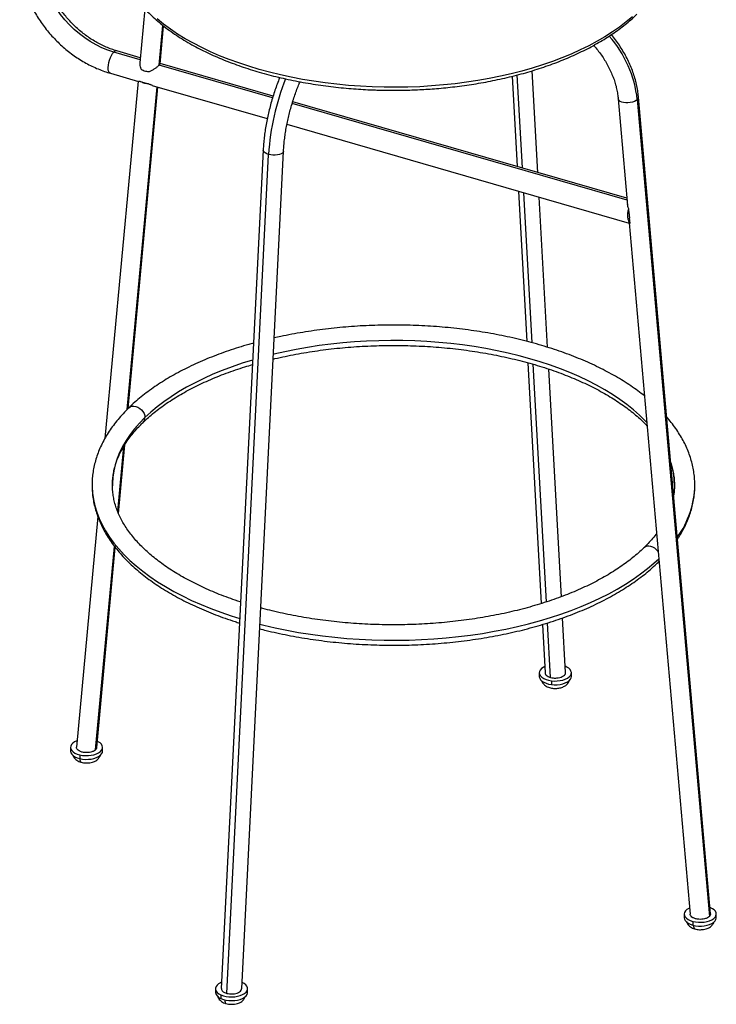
# Paper-space layout '_Trimetric' of a CAD drawing. Header units: millimetres. Extents: x -257 to 222, y -117 to 964.
# Tile 1 of 2: x -257 to 222, y -117 to 560. Entities that reach past the tile are written whole.
import ezdxf

# ---------------------------------------------------------------- set-up
doc = ezdxf.new("R2010")
doc.units = ezdxf.units.MM

psp = doc.layouts.new('_Trimetric')

# ---------------------------------------------------------------- linework, layer by layer
at = {"color": 7, "linetype": 'Continuous', "lineweight": 25}
for p, q in [((-170.78, 567.25), (-174.22, 530.07)), ((-160.96, 528.47), (-158.43, 555.88)), ((-160.21, 529.52), (-157.81, 555.41)), ((-174.01, 532.24), (-192.01, 537.44)), ((-173.88, 533.67), (-189.92, 538.3)), ((-83.03, 505.97), (-160.96, 528.47)), ((-82.62, 507.32), (-160.19, 529.72)), ((-194.35, 522.93), (-175.14, 517.38)), ((81.52, 520.89), (84.94, 458.95)), ((88.55, 457.91), (85.02, 521.78)), ((99.19, 454.84), (95.33, 524.7)), ((-175.38, 517.45), (-198.08, 272.15)), ((-173.89, 517.38), (-168.28, 515.76)), ((-165.69, 514.65), (-86.6, 491.82)), ((-182.85, 291.95), (-162.33, 513.68)), ((-182.12, 292.68), (-161.69, 513.5)), ((160.47, 435.68), (-69.57, 502.09)), ((160.34, 437.18), (-69.16, 503.44)), ((154.32, 505.41), (160.78, 432.1)), ((167.46, 504.87), (216.92, -56.38)), ((217.72, -54.54), (168.27, 506.64)), ((-73.12, 487.93), (161.95, 420.06)), ((-89.45, 470.2), (-118.18, -105.86)), ((-114.45, -109.14), (-85.71, 467.26)), ((-104.17, -106.02), (-75.46, 469.51)), ((85.88, 442.03), (91.58, 338.77)), ((95.18, 337.83), (89.48, 440.99)), ((105.83, 334.7), (100.12, 437.91)), ((161.93, 426.49), (161.63, 429.87)), ((161.84, 420.1), (203.69, -54.84)), ((162.49, 420.07), (162.2, 423.45)), ((92.39, 324.07), (101.53, 158.62)), ((105.02, 159.75), (96, 323.04)), ((115.3, 163.34), (106.65, 319.73)), ((-189.34, 221.84), (-185.21, 266.5)), ((-188.79, 220.6), (-184.43, 267.74)), ((-203.05, 218.51), (-217.71, 60.02)), ((-204.49, 58.15), (-191.55, 197.95)), ((-203.69, 59.65), (-190.96, 197.22)), ((181.73, 186.93), (182.32, 187.67)), ((181.73, 186.94), (182.33, 187.54)), ((102.33, 144.24), (104.17, 110.96)), ((107.89, 107.88), (105.82, 145.29)), ((118.18, 111.2), (116.1, 148.75)), ((100.17, 111.08), (100.17, 108.51)), ((122.17, 108.51), (122.17, 111.08)), ((101.86, 105.32), (102.11, 104.65)), ((108.44, 105.59), (108.44, 103.02)), ((-221.7, 59.84), (-221.7, 57.26)), ((-215.43, 54.72), (-215.43, 52.15)), ((-199.7, 57.26), (-199.7, 59.84)), ((199.7, -54.69), (199.7, -57.26)), ((205.57, -59.7), (205.57, -62.27)), ((221.7, -57.26), (221.7, -54.69)), ((-122.17, -105.94), (-122.17, -108.51)), ((-100.17, -108.51), (-100.17, -105.94)), ((-118.42, -110.2), (-118.42, -112.77))]:
    psp.add_line(p, q, dxfattribs=at)
at = {"color": 7, "linetype": 'Continuous', "lineweight": 25, "flags": 128}
for points in [[(-192.01, 537.44), (-196.12, 538.79), (-200.2, 540.45), (-204.22, 542.43), (-208.16, 544.69), (-211.97, 547.23), (-215.65, 550.02), (-219.17, 553.06), (-222.5, 556.32), (-225.61, 559.78), (-228.5, 563.41), (-231.14, 567.2), (-233.51, 571.11), (-235.6, 575.12), (-237.39, 579.2), (-238.87, 583.33), (-240.03, 587.48), (-240.87, 591.61), (-241.37, 595.71), (-241.54, 599.75)], [(164.07, 561.81), (159.79, 558.22), (155.22, 554.73), (150.37, 551.34), (145.23, 548.06), (139.83, 544.9), (134.16, 541.87), (128.25, 538.96), (122.1, 536.18), (115.72, 533.55), (109.13, 531.06), (102.34, 528.71), (95.36, 526.52), (88.2, 524.49), (80.88, 522.61), (73.41, 520.9), (65.8, 519.36), (58.07, 517.99), (50.23, 516.79), (42.3, 515.76), (34.3, 514.91), (26.22, 514.24), (18.1, 513.75), (9.95, 513.44), (1.78, 513.31), (-6.4, 513.36), (-14.56, 513.59), (-22.7, 514), (-30.79, 514.6), (-38.83, 515.37), (-46.8, 516.32), (-54.68, 517.44), (-62.45, 518.74), (-70.12, 520.21), (-77.65, 521.85), (-85.04, 523.65), (-92.27, 525.62), (-99.33, 527.74), (-106.2, 530.02), (-112.88, 532.45), (-119.35, 535.02), (-125.6, 537.74), (-131.62, 540.59), (-137.39, 543.57), (-142.91, 546.68), (-148.17, 549.9), (-153.15, 553.24), (-157.84, 556.69), (-162.25, 560.24)], [(-194.35, 522.93), (-194.56, 523.01), (-195.13, 523.51), (-195.55, 524.37), (-195.8, 525.54), (-195.87, 526.97), (-195.75, 528.58), (-195.44, 530.29), (-194.98, 532.02), (-194.37, 533.68), (-193.64, 535.18), (-192.85, 536.46), (-192.01, 537.44)], [(167.46, 504.87), (166.58, 504.19), (165.44, 503.61), (164.08, 503.14), (162.59, 502.82), (161.03, 502.65), (159.48, 502.66), (158.03, 502.84), (156.74, 503.18), (155.68, 503.66), (154.9, 504.25), (154.44, 504.94), (154.32, 505.41)], [(-85.71, 467.26), (-87, 467.7), (-88.07, 468.24), (-88.86, 468.87), (-89.32, 469.55), (-89.45, 470.2)], [(-75.46, 469.51), (-75.47, 469.47), (-75.7, 468.79), (-76.26, 468.17), (-77.14, 467.64), (-78.29, 467.21), (-79.64, 466.92), (-81.14, 466.77), (-82.7, 466.78), (-84.25, 466.95), (-85.71, 467.26)], [(173.92, 283.04), (172.79, 284.23), (168.93, 288.02), (164.77, 291.72), (160.29, 295.32), (155.52, 298.82), (150.47, 302.22), (145.13, 305.49), (139.53, 308.65), (133.66, 311.68), (127.55, 314.57), (121.21, 317.33), (114.64, 319.94), (107.85, 322.41), (100.87, 324.72), (93.7, 326.88), (86.36, 328.87), (78.85, 330.71), (71.2, 332.37), (63.42, 333.86), (55.52, 335.18), (47.52, 336.32), (39.43, 337.29), (31.27, 338.07), (23.05, 338.67), (14.79, 339.09), (6.5, 339.33), (-1.81, 339.38), (-10.1, 339.25), (-18.39, 338.93), (-26.63, 338.43), (-34.83, 337.75), (-42.96, 336.89), (-51.01, 335.85), (-58.97, 334.63), (-66.82, 333.23), (-74.55, 331.67), (-82.13, 329.93), (-82.43, 329.86)], [(-96.64, 326.02), (-96.84, 325.96), (-103.93, 323.74), (-110.83, 321.35), (-117.52, 318.82), (-124, 316.15), (-130.24, 313.33), (-136.24, 310.37), (-142, 307.29), (-147.49, 304.08), (-152.7, 300.75), (-157.63, 297.32), (-162.28, 293.77), (-166.62, 290.12), (-170.65, 286.39)], [(-181.73, 293.08), (-181.68, 293.12), (-180.7, 293.81), (-179.53, 294.2), (-178.22, 294.29), (-176.84, 294.07), (-175.46, 293.54), (-174.15, 292.74), (-172.98, 291.71), (-172, 290.49), (-171.26, 289.16), (-170.8, 287.76), (-170.65, 286.39)], [(-170.65, 286.39), (-174.36, 282.56), (-177.76, 278.66), (-180.82, 274.68), (-183.55, 270.64), (-185.94, 266.55), (-187.99, 262.4), (-189.68, 258.22), (-191.03, 254), (-192.02, 249.75), (-192.66, 245.49), (-192.94, 241.22), (-192.95, 239.55)], [(-206.95, 239.79), (-206.94, 238.89), (-206.67, 234.49), (-206.05, 230.09), (-205.08, 225.71), (-203.76, 221.36), (-202.09, 217.04), (-200.07, 212.76), (-197.72, 208.52), (-195.02, 204.34), (-191.99, 200.22), (-188.64, 196.17), (-184.96, 192.19), (-180.96, 188.3), (-176.66, 184.49), (-172.05, 180.78), (-167.15, 177.17), (-161.97, 173.66), (-156.51, 170.27), (-150.78, 167), (-144.79, 163.85), (-138.56, 160.84), (-132.09, 157.95), (-125.39, 155.21), (-118.48, 152.62), (-111.37, 150.17), (-105.5, 148.31)], [(181.74, 194.28), (181.68, 194.37), (180.7, 195.59), (179.53, 196.62), (178.22, 197.42), (176.84, 197.95), (175.46, 198.17), (174.15, 198.08), (172.98, 197.69), (172, 197), (171.95, 196.96)], [(-91.68, 144.45), (-88.94, 143.76), (-81.14, 141.95), (-73.2, 140.31), (-65.14, 138.84), (-56.97, 137.54), (-48.7, 136.41), (-40.34, 135.46), (-31.92, 134.7), (-23.44, 134.11), (-14.93, 133.7), (-6.38, 133.47), (2.17, 133.43), (10.72, 133.56), (19.25, 133.88), (27.75, 134.38), (36.2, 135.06), (44.59, 135.92), (52.9, 136.96), (61.13, 138.18), (69.25, 139.56), (77.25, 141.12), (85.11, 142.85), (92.84, 144.75), (100.4, 146.8), (107.79, 149.02), (115, 151.39), (122.01, 153.92), (128.82, 156.59), (135.4, 159.4), (141.75, 162.35), (147.86, 165.43), (153.72, 168.64), (159.31, 171.98), (164.64, 175.43), (169.68, 178.99), (174.43, 182.65), (178.88, 186.41), (182.17, 189.43)], [(103.93, 115.34), (102.85, 114.79), (101.67, 113.94), (100.82, 112.99), (100.31, 111.98), (100.18, 110.93), (100.42, 109.89), (101.02, 108.9), (101.97, 107.97), (103.24, 107.16), (104.77, 106.47), (106.52, 105.94), (108.44, 105.59)], [(108.44, 105.59), (110.44, 105.43), (112.47, 105.45), (114.45, 105.67), (116.33, 106.07), (118.03, 106.65), (119.49, 107.37), (120.67, 108.22), (121.53, 109.17), (122.03, 110.18), (122.17, 111.23), (121.93, 112.26), (121.32, 113.26), (120.37, 114.18), (119.11, 115), (117.94, 115.55)], [(100.17, 108.51), (100.18, 108.36), (100.42, 107.32), (101.02, 106.33), (101.97, 105.4), (103.24, 104.58), (104.77, 103.9), (106.52, 103.37), (108.44, 103.02)], [(108.44, 103.02), (110.44, 102.85), (112.47, 102.88), (114.45, 103.1), (116.33, 103.5), (118.03, 104.08), (119.49, 104.8), (120.67, 105.65), (121.53, 106.6), (122.03, 107.61), (122.17, 108.51)], [(-217.31, 64.36), (-217.49, 64.29), (-218.96, 63.58), (-220.16, 62.73), (-221.03, 61.79), (-221.55, 60.78), (-221.7, 59.73), (-221.48, 58.69), (-220.89, 57.69), (-219.95, 56.77), (-218.7, 55.94), (-217.17, 55.25), (-215.43, 54.72)], [(-215.43, 54.72), (-213.52, 54.36), (-211.52, 54.19), (-209.49, 54.2), (-207.5, 54.42), (-205.62, 54.81), (-203.91, 55.38), (-202.44, 56.1), (-201.25, 56.94), (-200.37, 57.88), (-199.85, 58.9), (-199.7, 59.94), (-199.93, 60.98), (-200.52, 61.98), (-201.46, 62.9), (-202.71, 63.73), (-203.28, 64.02)], [(-221.7, 57.26), (-221.7, 57.16), (-221.48, 56.12), (-220.89, 55.12), (-219.95, 54.2), (-218.7, 53.37), (-217.17, 52.68), (-215.43, 52.15)], [(-215.43, 52.15), (-213.52, 51.79), (-211.52, 51.61), (-209.49, 51.63), (-207.5, 51.84), (-205.62, 52.24), (-203.91, 52.81), (-202.44, 53.52), (-201.25, 54.37), (-200.37, 55.31), (-199.85, 56.32), (-199.7, 57.26)], [(203.31, -50.5), (202.75, -50.78), (201.49, -51.6), (200.54, -52.52), (199.94, -53.52), (199.7, -54.56), (199.84, -55.6), (200.35, -56.61), (201.22, -57.56), (202.4, -58.41), (203.87, -59.13), (205.57, -59.7)], [(205.57, -59.7), (207.44, -60.1), (209.43, -60.32), (211.46, -60.34), (213.46, -60.18), (215.37, -59.82), (217.12, -59.29), (218.65, -58.61), (219.92, -57.79), (220.86, -56.86), (221.46, -55.86), (221.7, -54.83), (221.56, -53.78), (221.05, -52.77), (220.19, -51.82), (219, -50.98), (217.54, -50.25), (217.33, -50.17)], [(199.7, -57.26), (199.84, -58.17), (200.35, -59.19), (201.22, -60.13), (202.4, -60.98), (203.87, -61.7), (205.57, -62.27)], [(205.57, -62.27), (207.44, -62.68), (209.43, -62.89), (211.46, -62.92), (213.46, -62.75), (215.37, -62.39), (217.12, -61.86), (218.65, -61.18), (219.92, -60.36), (220.86, -59.43), (221.46, -58.44), (221.7, -57.4), (221.7, -57.26)], [(-117.96, -101.48), (-118.74, -101.82), (-120.08, -102.61), (-121.11, -103.51), (-121.81, -104.49), (-122.14, -105.52), (-122.1, -106.57), (-121.69, -107.59), (-120.92, -108.56), (-119.82, -109.44), (-118.42, -110.2)], [(-118.42, -110.2), (-116.78, -110.81), (-114.95, -111.26), (-112.98, -111.52), (-110.96, -111.6), (-108.94, -111.48), (-107, -111.18), (-105.2, -110.69), (-103.6, -110.05), (-102.27, -109.26), (-101.23, -108.36), (-100.54, -107.38), (-100.2, -106.35), (-100.24, -105.3), (-100.65, -104.28), (-101.42, -103.31), (-102.52, -102.43), (-103.92, -101.68)], [(-118.42, -112.77), (-116.78, -113.38), (-114.95, -113.83), (-112.98, -114.1), (-110.96, -114.17), (-108.94, -114.05), (-107, -113.75), (-105.2, -113.27), (-103.6, -112.62), (-102.27, -111.83), (-101.23, -110.93), (-100.54, -109.95), (-100.2, -108.92), (-100.17, -108.51)]]:
    psp.add_lwpolyline(points, dxfattribs=at)
at = {"color": 7, "linetype": 'Continuous', "lineweight": 25}
for centre, radius, start, end in [((87.96, 495.94), 80.01, 6.40981, 41.11152), ((-190.24, 536.1), 2.22, 81.70039, 143.08494), ((80.39, 457.09), 166.41, 158.09546, 176.49825), ((166.11, 506.56), 2.16, 308.837, 2.15516), ((-175.21, 286.25), 4.56, 315.5979, 1.70108), ((139.69, 239.82), 53.26, 0.68983, 18.07398), ((144.23, 241.14), 62.73, 323.91118, 359.16259), ((-116.9, -107.65), 5.34, 189.26282, 253.43212)]:
    psp.add_arc(centre, radius, start, end, dxfattribs=at)
for points, knots in [([(-190, 611.16), (-189.97, 609.88), (-189.92, 607.21), (-189.45, 603.17), (-188.66, 599.03), (-187.55, 594.9), (-186.1, 590.79), (-184.33, 586.72), (-182.23, 582.67), (-179.81, 578.67), (-177.06, 574.72), (-174, 570.82), (-170.61, 566.99), (-166.91, 563.23), (-162.9, 559.54), (-158.58, 555.94), (-153.96, 552.43), (-149.05, 549.02), (-143.84, 545.72), (-138.55, 542.64), (-133.21, 539.78), (-127.86, 537.13), (-122.32, 534.59), (-116.6, 532.16), (-110.71, 529.86), (-104.66, 527.68), (-98.46, 525.62), (-92.11, 523.69), (-85.63, 521.9), (-79.03, 520.24), (-72.33, 518.71), (-65.53, 517.33), (-58.64, 516.08), (-51.7, 514.98), (-44.72, 514.02), (-37.73, 513.21), (-30.8, 512.54), (-24.08, 512.03), (-17.97, 511.68), (-12.63, 511.46), (-6.78, 511.29), (-2.64, 511.27), (0, 511.25)], [0, 0, 0, 0, 0.023943, 0.049836, 0.075833, 0.101922, 0.128108, 0.154389, 0.180768, 0.207245, 0.233821, 0.260495, 0.287269, 0.314141, 0.341113, 0.368185, 0.395357, 0.422631, 0.45001, 0.477495, 0.502219, 0.526954, 0.551694, 0.576438, 0.601183, 0.625925, 0.650662, 0.67539, 0.700104, 0.724799, 0.749468, 0.7741, 0.798682, 0.82319, 0.847587, 0.871807, 0.895713, 0.918986, 0.940641, 0.958024, 0.973219, 1, 1, 1, 1]), ([(-256.62, 601.67), (-256.61, 600.89), (-256.58, 598.69), (-256.32, 595.03), (-255.73, 590.7), (-254.85, 586.36), (-253.7, 582.01), (-252.27, 577.67), (-250.58, 573.38), (-248.62, 569.14), (-246.42, 564.98), (-243.97, 560.9), (-241.3, 556.94), (-238.41, 553.11), (-235.31, 549.42), (-232.02, 545.88), (-228.56, 542.53), (-224.93, 539.35), (-221.15, 536.38), (-217.24, 533.63), (-213.22, 531.1), (-209.09, 528.81), (-204.89, 526.77), (-200.62, 524.99), (-197.1, 523.74), (-195, 523.12), (-194.35, 522.93)], [0, 0, 0, 0, 0.023868, 0.067033, 0.110259, 0.153574, 0.196956, 0.240387, 0.283852, 0.327339, 0.370838, 0.414343, 0.457851, 0.50136, 0.544871, 0.588387, 0.631908, 0.675437, 0.718976, 0.762527, 0.806092, 0.849671, 0.893263, 0.936865, 0.980468, 1, 1, 1, 1]), ([(-189.92, 538.3), (-190.53, 538.49), (-192.37, 539.04), (-195.43, 540.14), (-199.07, 541.71), (-202.68, 543.52), (-206.22, 545.57), (-209.68, 547.84), (-213.03, 550.32), (-216.27, 553), (-219.37, 555.87), (-222.31, 558.9), (-225.08, 562.08), (-227.66, 565.39), (-230.03, 568.82), (-232.19, 572.34), (-234.12, 575.93), (-235.82, 579.57), (-237.27, 583.24), (-238.46, 586.92), (-239.4, 590.59), (-240.08, 594.23), (-240.5, 597.75), (-240.61, 600.22), (-240.62, 601.49), (-240.62, 601.67)], [0, 0, 0, 0, 0.023531, 0.069831, 0.116139, 0.162435, 0.208728, 0.255024, 0.301324, 0.347629, 0.393936, 0.440241, 0.48654, 0.532826, 0.579095, 0.625343, 0.671568, 0.717771, 0.763955, 0.810127, 0.856296, 0.902478, 0.948698, 0.992762, 1, 1, 1, 1]), ([(0, 511.25), (2.68, 511.27), (6.44, 511.29), (11.98, 511.44), (16.7, 511.62), (22.32, 511.93), (28.21, 512.34), (34.36, 512.87), (40.68, 513.54), (47.12, 514.34), (53.62, 515.27), (60.15, 516.34), (66.69, 517.56), (73.21, 518.91), (79.69, 520.4), (86.1, 522.02), (92.43, 523.79), (98.67, 525.69), (104.79, 527.72), (110.79, 529.89), (116.65, 532.18), (122.36, 534.6), (127.9, 537.14), (133.26, 539.81), (138.44, 542.59), (143.43, 545.48), (148.2, 548.48), (152.76, 551.58), (157.09, 554.78), (161.18, 558.08), (164.57, 561.04), (166.5, 562.92), (167.24, 563.65)], [0, 0, 0, 0, 0.039442, 0.055319, 0.081695, 0.109081, 0.138463, 0.169139, 0.200827, 0.2333, 0.266399, 0.300004, 0.334025, 0.368394, 0.403057, 0.43797, 0.473099, 0.508416, 0.543896, 0.57952, 0.615271, 0.651135, 0.687098, 0.72315, 0.759281, 0.795481, 0.831744, 0.86806, 0.904423, 0.940828, 0.977267, 1, 1, 1, 1]), ([(168.27, 506.64), (168.19, 507.41), (167.98, 509.59), (167.4, 513.2), (166.45, 517.45), (165.22, 521.7), (163.72, 525.93), (161.96, 530.11), (159.94, 534.22), (157.68, 538.26), (155.17, 542.2), (152.51, 545.96), (150.58, 548.34), (149.63, 549.49)], [0, 0, 0, 0, 0.051989, 0.146961, 0.24202, 0.337202, 0.432472, 0.5278, 0.623164, 0.718546, 0.813935, 0.909328, 1, 1, 1, 1]), ([(137.49, 542.11), (137.99, 541.55), (139.42, 539.96), (141.58, 537.17), (143.96, 533.79), (146.11, 530.3), (148.04, 526.74), (149.74, 523.12), (151.18, 519.48), (152.38, 515.82), (153.31, 512.17), (153.97, 508.69), (154.21, 506.46), (154.32, 505.41)], [0, 0, 0, 0, 0.051543, 0.147639, 0.243703, 0.339729, 0.435711, 0.531652, 0.627557, 0.723439, 0.819315, 0.915217, 1, 1, 1, 1]), ([(-174.15, 530.02), (-174.19, 529.77), (-174.3, 528.98), (-174.05, 527.95), (-173.76, 527.07), (-173.53, 526.48), (-173.27, 526.01), (-173.12, 525.73)], [0, 0, 0, 0, 0.196503, 0.597763, 0.670622, 0.797976, 1, 1, 1, 1]), ([(-167.51, 524.11), (-166.89, 524.41), (-165.65, 525.01), (-163.85, 526.18), (-162.45, 527.2), (-161.5, 527.97), (-161.14, 528.31), (-160.96, 528.47)], [0, 0, 0, 0, 0.2489691, 0.4989064, 0.7490997, 0.8765518, 1, 1, 1, 1]), ([(-160.96, 528.47), (-160.82, 528.62), (-160.52, 528.93), (-160.25, 529.3), (-160.27, 529.42), (-160.28, 529.48)], [0, 0, 0, 0, 0.332893, 0.6766, 1, 1, 1, 1]), ([(-173.12, 525.73), (-172.73, 525.48), (-171.94, 524.97), (-170.05, 524.32), (-168.47, 524.19), (-167.51, 524.11)], [0, 0, 0, 0, 0.277197, 0.562141, 1, 1, 1, 1]), ([(-173.89, 517.38), (-174.24, 517.34), (-174.78, 517.3), (-175, 517.38), (-175.07, 517.41)], [0, 0, 0, 0, 0.652489, 1, 1, 1, 1]), ([(-168.28, 515.76), (-168.81, 515.77), (-169.35, 515.81), (-170.42, 515.97), (-170.95, 516.08), (-171.93, 516.36), (-172.4, 516.54), (-173.22, 516.93), (-173.58, 517.15), (-173.89, 517.38)], [0, 0, 0, 0, 0.25, 0.25, 0.5, 0.5, 0.75, 0.75, 1, 1, 1, 1]), ([(-165.72, 514.71), (-166, 514.78), (-166.37, 514.87), (-166.94, 515.11), (-167.51, 515.36), (-167.99, 515.61), (-168.28, 515.76)], [0, 0, 0, 0, 0.332045, 0.453035, 0.664518, 1, 1, 1, 1]), ([(-78.07, 520.04), (-78.1, 519.96), (-78.72, 518.52), (-79.82, 515.58), (-81.37, 511.27), (-82.79, 506.86), (-84.09, 502.4), (-85.27, 497.91), (-86.31, 493.4), (-87.22, 488.89), (-87.99, 484.4), (-88.61, 479.95), (-89.08, 475.63), (-89.33, 472.39), (-89.42, 470.63), (-89.45, 470.2)], [0, 0, 0, 0, 0.005155, 0.093722, 0.182151, 0.270485, 0.358763, 0.447022, 0.535293, 0.623605, 0.711996, 0.800505, 0.889176, 0.973517, 1, 1, 1, 1]), ([(-75.46, 469.51), (-75.43, 470.17), (-75.32, 472.09), (-75.04, 475.35), (-74.57, 479.32), (-73.97, 483.37), (-73.23, 487.48), (-72.36, 491.62), (-71.37, 495.77), (-70.25, 499.9), (-69.02, 503.99), (-67.68, 508.02), (-66.24, 511.95), (-65.04, 514.98), (-64.31, 516.65), (-64.11, 517.1)], [0, 0, 0, 0, 0.044028, 0.127499, 0.211196, 0.295123, 0.379228, 0.463466, 0.547793, 0.63217, 0.716557, 0.800906, 0.885176, 0.969327, 1, 1, 1, 1]), ([(161.63, 429.87), (161.39, 430.38), (160.94, 431.37), (160.8, 432.34), (160.74, 432.81)], [0, 0, 0, 0, 0.520579, 1, 1, 1, 1]), ([(162.49, 420.07), (162.32, 420.22), (162.15, 420.41), (161.82, 420.88), (161.68, 421.16), (161.41, 421.82), (161.3, 422.19), (161.12, 423.02), (161.05, 423.47), (160.97, 424.42), (160.95, 424.92), (160.97, 425.94), (161, 426.46), (161.12, 427.48), (161.2, 427.99), (161.39, 428.96), (161.51, 429.43), (161.63, 429.87)], [0, 0, 0, 0, 0.125, 0.125, 0.25, 0.25, 0.375, 0.375, 0.5, 0.5, 0.625, 0.625, 0.75, 0.75, 0.875, 0.875, 1, 1, 1, 1]), ([(161.93, 426.49), (161.89, 425.93), (161.9, 425.37), (161.99, 424.33), (162.08, 423.86), (162.2, 423.45)], [0, 0, 0, 0, 0.5, 0.5, 1, 1, 1, 1]), ([(161.97, 420.08), (161.98, 420.07), (162.03, 420), (162.27, 420.04), (162.49, 420.07)], [0, 0, 0, 0, 0.104692, 1, 1, 1, 1]), ([(172.3, 301.36), (170.85, 302.5), (167.86, 304.83), (163.02, 308.22), (157.88, 311.57), (152.48, 314.79), (146.86, 317.9), (141.02, 320.88), (134.96, 323.74), (128.7, 326.46), (122.25, 329.05), (115.61, 331.5), (108.8, 333.81), (101.83, 335.98), (94.71, 337.99), (87.44, 339.86), (80.04, 341.58), (72.53, 343.14), (64.9, 344.55), (57.18, 345.8), (49.37, 346.89), (41.49, 347.82), (33.55, 348.58), (25.56, 349.19), (17.53, 349.63), (9.47, 349.9), (1.4, 350.01), (-6.67, 349.96), (-14.73, 349.74), (-22.77, 349.36), (-30.78, 348.81), (-38.74, 348.1), (-46.64, 347.23), (-54.47, 346.19), (-62.23, 345), (-69.88, 343.64), (-76.44, 342.36), (-80.39, 341.46), (-81.87, 341.12)], [0, 0, 0, 0, 0.026856, 0.055102, 0.083359, 0.111617, 0.13987, 0.168114, 0.196346, 0.224564, 0.252768, 0.280956, 0.30913, 0.337289, 0.365434, 0.393567, 0.421687, 0.449796, 0.477895, 0.505985, 0.534068, 0.562143, 0.590213, 0.618278, 0.64634, 0.674399, 0.702457, 0.730514, 0.758572, 0.786631, 0.814692, 0.842757, 0.870826, 0.8989, 0.926981, 0.95507, 0.983168, 1, 1, 1, 1]), ([(-96.06, 337.57), (-97.15, 337.27), (-100.64, 336.33), (-106.37, 334.58), (-113.25, 332.33), (-119.94, 329.93), (-126.46, 327.39), (-132.78, 324.71), (-138.91, 321.9), (-144.83, 318.96), (-150.54, 315.9), (-156.01, 312.71), (-161.25, 309.41), (-166.25, 305.98), (-171, 302.45), (-175.47, 298.81), (-179.02, 295.68), (-181.04, 293.74), (-181.73, 293.08)], [0, 0, 0, 0, 0.030313, 0.096874, 0.163469, 0.2301, 0.296769, 0.363477, 0.430225, 0.497014, 0.563841, 0.630703, 0.697595, 0.764509, 0.831432, 0.898342, 0.965216, 1, 1, 1, 1]), ([(-82.59, 326.59), (-82.19, 326.69), (-79.46, 327.37), (-74.26, 328.49), (-67, 329.95), (-59.61, 331.24), (-52.13, 332.39), (-44.56, 333.38), (-36.92, 334.21), (-29.21, 334.89), (-21.45, 335.41), (-13.66, 335.77), (-5.85, 335.97), (1.97, 336.01), (9.8, 335.89), (17.6, 335.61), (25.38, 335.17), (33.11, 334.57), (40.79, 333.81), (48.4, 332.9), (55.93, 331.83), (63.36, 330.6), (70.69, 329.23), (77.9, 327.71), (84.99, 326.05), (91.93, 324.24), (98.71, 322.29), (105.33, 320.21), (111.78, 318), (118.04, 315.67), (124.1, 313.21), (129.95, 310.63), (135.59, 307.95), (141, 305.16), (146.18, 302.26), (151.12, 299.28), (155.8, 296.2), (160.23, 293.04), (164.4, 289.81), (168.29, 286.51), (171.54, 283.52), (173.38, 281.61), (174.11, 280.84)], [0, 0, 0, 0, 0.0044139, 0.0301874, 0.0559718, 0.0817658, 0.1075684, 0.1333787, 0.1591954, 0.1850176, 0.2108442, 0.2366742, 0.2625066, 0.2883404, 0.3141746, 0.3400079, 0.3658392, 0.3916675, 0.4174918, 0.4433111, 0.4691243, 0.4949303, 0.5207281, 0.5465165, 0.5722945, 0.598061, 0.6238149, 0.6495551, 0.6752806, 0.7009905, 0.7266841, 0.7523607, 0.7780203, 0.8036628, 0.8292889, 0.8549001, 0.8804986, 0.9060881, 0.9316737, 0.9572602, 0.9828558, 1, 1, 1, 1]), ([(-171.95, 283.06), (-171.33, 283.65), (-169.54, 285.37), (-166.36, 288.18), (-162.32, 291.46), (-158.01, 294.66), (-153.45, 297.78), (-148.63, 300.81), (-143.57, 303.75), (-138.27, 306.59), (-132.74, 309.33), (-126.99, 311.96), (-121.03, 314.48), (-114.87, 316.87), (-108.52, 319.14), (-102.5, 321.13), (-98.53, 322.3), (-96.8, 322.81)], [0, 0, 0, 0, 0.036639, 0.10659, 0.176495, 0.246357, 0.316204, 0.386051, 0.455911, 0.525797, 0.595717, 0.665675, 0.735675, 0.805717, 0.875801, 0.945926, 1, 1, 1, 1]), ([(-181.73, 293.08), (-182.41, 292.4), (-184.39, 290.44), (-187.44, 287.13), (-190.79, 283.12), (-193.83, 279.04), (-196.56, 274.9), (-198.98, 270.69), (-201.09, 266.44), (-202.87, 262.15), (-204.34, 257.83), (-205.48, 253.48), (-206.31, 249.13), (-206.8, 244.76), (-206.99, 241.64), (-206.94, 239.98), (-206.93, 239.77)], [0, 0, 0, 0, 0.0426903, 0.1231888, 0.203557, 0.2836981, 0.3635556, 0.4430756, 0.5222128, 0.6009361, 0.6792348, 0.757123, 0.834641, 0.9118545, 0.988851, 1, 1, 1, 1]), ([(206.93, 240.25), (206.91, 241.49), (206.87, 244.18), (206.42, 248.32), (205.67, 252.65), (204.59, 256.96), (203.21, 261.24), (201.51, 265.49), (199.5, 269.7), (197.18, 273.87), (194.56, 277.99), (191.61, 282.04), (189.29, 284.98), (187.88, 286.54), (187.64, 286.81)], [0, 0, 0, 0, 0.076237, 0.165382, 0.254609, 0.344039, 0.433778, 0.523909, 0.614487, 0.705536, 0.797054, 0.889015, 0.981374, 1, 1, 1, 1]), ([(-192.92, 239.6), (-192.93, 239.89), (-192.99, 241.45), (-192.79, 244.28), (-192.3, 248.09), (-191.47, 251.88), (-190.33, 255.66), (-188.89, 259.4), (-187.14, 263.11), (-185.1, 266.78), (-182.77, 270.41), (-180.15, 273.99), (-177.24, 277.52), (-174.49, 280.54), (-172.64, 282.37), (-171.95, 283.06)], [0, 0, 0, 0, 0.019911, 0.106696, 0.193447, 0.279866, 0.365749, 0.450986, 0.535548, 0.619469, 0.702827, 0.785712, 0.868218, 0.950435, 1, 1, 1, 1]), ([(190.43, 255.15), (190.5, 254.96), (191.02, 253.54), (191.7, 250.86), (192.45, 247.11), (192.87, 243.63), (192.9, 241.39), (192.92, 240.42)], [0, 0, 0, 0, 0.037757, 0.290322, 0.544913, 0.801398, 1, 1, 1, 1]), ([(-206.93, 239.77), (-206.91, 238.52), (-206.87, 235.83), (-206.42, 231.69), (-205.67, 227.36), (-204.59, 223.06), (-203.21, 218.78), (-201.51, 214.53), (-199.5, 210.31), (-197.18, 206.15), (-194.56, 202.03), (-191.62, 197.97), (-188.39, 193.98), (-184.86, 190.06), (-181.05, 186.22), (-176.95, 182.46), (-172.57, 178.8), (-167.93, 175.24), (-163.03, 171.79), (-157.88, 168.45), (-152.48, 165.22), (-146.86, 162.11), (-141.02, 159.13), (-134.96, 156.27), (-128.7, 153.55), (-122.25, 150.96), (-115.61, 148.52), (-110.07, 146.61), (-106.7, 145.58), (-105.65, 145.26)], [0, 0, 0, 0, 0.031454, 0.068234, 0.105048, 0.141946, 0.178972, 0.216158, 0.25353, 0.291095, 0.328854, 0.366796, 0.404903, 0.44315, 0.481514, 0.519968, 0.55849, 0.597058, 0.635656, 0.674268, 0.712882, 0.751489, 0.790084, 0.828662, 0.867221, 0.90576, 0.944279, 0.982777, 1, 1, 1, 1]), ([(-104.93, 159.7), (-105.06, 159.74), (-107.39, 160.47), (-111.77, 162.02), (-118.04, 164.34), (-124.1, 166.81), (-129.95, 169.38), (-135.59, 172.07), (-141, 174.86), (-146.18, 177.75), (-151.12, 180.74), (-155.8, 183.81), (-160.23, 186.97), (-164.4, 190.2), (-168.3, 193.51), (-171.92, 196.87), (-175.27, 200.29), (-178.33, 203.77), (-181.11, 207.29), (-183.6, 210.85), (-185.81, 214.44), (-187.73, 218.07), (-189.35, 221.74), (-190.68, 225.43), (-191.72, 229.15), (-192.45, 232.9), (-192.87, 236.39), (-192.9, 238.62), (-192.92, 239.6)], [0, 0, 0, 0, 0.002259, 0.042262, 0.082242, 0.122196, 0.162123, 0.202024, 0.241899, 0.281748, 0.321574, 0.36138, 0.401172, 0.440958, 0.480745, 0.520547, 0.56038, 0.600268, 0.640237, 0.680323, 0.720564, 0.761005, 0.801692, 0.842667, 0.883963, 0.92559, 0.967527, 1, 1, 1, 1]), ([(192.92, 240.42), (192.93, 240.13), (192.99, 238.56), (192.84, 236.09), (192.52, 233.9), (192.38, 232.99)], [0, 0, 0, 0, 0.117665, 0.630535, 1, 1, 1, 1]), ([(195.03, 202.89), (195.53, 203.64), (196.96, 205.76), (198.97, 209.32), (201.09, 213.57), (202.87, 217.87), (204.34, 222.19), (205.48, 226.53), (206.31, 230.89), (206.8, 235.25), (206.99, 238.37), (206.94, 240.04), (206.93, 240.25)], [0, 0, 0, 0, 0.063621, 0.180616, 0.297048, 0.412871, 0.528069, 0.642663, 0.756713, 0.870314, 0.983597, 1, 1, 1, 1]), ([(180.64, 206.76), (180.46, 206.52), (179.42, 205.08), (177.23, 202.5), (174.49, 199.48), (172.64, 197.64), (171.95, 196.96)], [0, 0, 0, 0, 0.073838, 0.430435, 0.785778, 1, 1, 1, 1]), ([(171.95, 196.96), (171.33, 196.36), (169.54, 194.64), (166.36, 191.83), (162.32, 188.55), (158.01, 185.35), (153.45, 182.23), (148.63, 179.2), (143.57, 176.26), (138.27, 173.42), (132.74, 170.68), (126.99, 168.05), (121.03, 165.54), (114.87, 163.14), (108.52, 160.87), (101.99, 158.73), (95.29, 156.71), (88.42, 154.84), (81.41, 153.11), (74.27, 151.51), (66.99, 150.07), (59.61, 148.77), (52.13, 147.63), (44.56, 146.64), (36.92, 145.8), (29.21, 145.12), (21.45, 144.6), (13.66, 144.24), (5.85, 144.04), (-1.97, 144), (-9.8, 144.12), (-17.6, 144.41), (-25.38, 144.85), (-33.11, 145.45), (-40.79, 146.2), (-48.4, 147.12), (-55.93, 148.19), (-63.36, 149.41), (-70.69, 150.78), (-77.9, 152.3), (-84.73, 153.9), (-89.08, 155.05), (-91.12, 155.59)], [0, 0, 0, 0, 0.013241, 0.03852, 0.063783, 0.08903, 0.114271, 0.139513, 0.16476, 0.190015, 0.215283, 0.240565, 0.265862, 0.291174, 0.316501, 0.341844, 0.3672, 0.39257, 0.417953, 0.443347, 0.468751, 0.494166, 0.519589, 0.545019, 0.570455, 0.595898, 0.621344, 0.646794, 0.672246, 0.697699, 0.723153, 0.748606, 0.774057, 0.799505, 0.824949, 0.850389, 0.875822, 0.901248, 0.926666, 0.952075, 0.977473, 1, 1, 1, 1]), ([(-91.83, 141.31), (-90.36, 140.93), (-86.48, 139.92), (-80.04, 138.44), (-72.53, 136.87), (-64.9, 135.47), (-57.18, 134.22), (-49.37, 133.13), (-41.49, 132.2), (-33.55, 131.43), (-25.56, 130.83), (-17.53, 130.39), (-9.47, 130.11), (-1.4, 130), (6.67, 130.05), (14.73, 130.27), (22.77, 130.66), (30.78, 131.2), (38.74, 131.91), (46.64, 132.79), (54.47, 133.82), (62.22, 135.01), (69.88, 136.36), (77.44, 137.87), (84.87, 139.54), (92.18, 141.35), (99.36, 143.32), (106.38, 145.43), (113.24, 147.69), (119.94, 150.09), (126.46, 152.63), (132.78, 155.3), (138.91, 158.11), (144.83, 161.05), (150.54, 164.11), (156.01, 167.3), (161.25, 170.61), (166.25, 174.03), (171, 177.56), (175.47, 181.2), (179.02, 184.34), (181.04, 186.27), (181.73, 186.94)], [0, 0, 0, 0, 0.015534, 0.041072, 0.066601, 0.092121, 0.117633, 0.143137, 0.168635, 0.194129, 0.219618, 0.245103, 0.270587, 0.296069, 0.32155, 0.347032, 0.372516, 0.398001, 0.423489, 0.448982, 0.474479, 0.499983, 0.525493, 0.551011, 0.576539, 0.602076, 0.627624, 0.653185, 0.678758, 0.704346, 0.729948, 0.755565, 0.781197, 0.806845, 0.832508, 0.858184, 0.883872, 0.909568, 0.935267, 0.960962, 0.986642, 1, 1, 1, 1]), ([(104.25, 110.96), (104.24, 110.81), (104.2, 110.31), (104.83, 109.42), (106.06, 108.48), (107.33, 108.06), (107.89, 107.88)], [0, 0, 0, 0, 0.12027, 0.390048, 0.73082, 1, 1, 1, 1]), ([(107.89, 107.88), (108.5, 107.74), (109.89, 107.44), (112.11, 107.43), (114.26, 107.78), (116.08, 108.42), (117.46, 109.37), (118.17, 110.35), (118.11, 110.97), (118.09, 111.2)], [0, 0, 0, 0, 0.135748, 0.3076, 0.443649, 0.593882, 0.752381, 0.91088, 1, 1, 1, 1]), ([(101.73, 105.68), (101.74, 105.64), (101.78, 105.27), (101.98, 104.96), (102.17, 104.68)], [0, 0, 0, 0, 0.1001203, 1, 1, 1, 1]), ([(102.11, 104.65), (102.5, 104.07), (103.22, 103), (104.81, 101.86), (106.38, 101.12), (108.31, 100.56), (110.73, 100.27), (113.67, 100.45), (116.28, 101.18), (118.04, 102.16), (119.17, 103.13), (120.02, 104.24), (120.61, 105.2), (120.72, 105.84), (120.72, 105.85)], [0, 0, 0, 0, 0.1044547, 0.1944405, 0.2718264, 0.3387196, 0.4571826, 0.5782218, 0.7028985, 0.812908, 0.8612999, 0.9177867, 0.9985292, 1, 1, 1, 1]), ([(102.17, 104.68), (102.23, 104.51), (102.35, 104.19), (102.62, 103.95), (102.74, 103.83)], [0, 0, 0, 0, 0.5046353, 1, 1, 1, 1]), ([(-220.07, 54.38), (-219.89, 53.92), (-219.39, 52.57), (-217.9, 51.2), (-216.12, 50.12), (-215.04, 49.77), (-214.5, 49.59)], [0, 0, 0, 0, 0.196546, 0.578756, 0.785664, 1, 1, 1, 1]), ([(-204.49, 58.15), (-204.84, 57.86), (-205.66, 57.21), (-207.49, 56.55), (-209.64, 56.21), (-211.84, 56.21), (-214.03, 56.59), (-215.87, 57.31), (-217.09, 58.24), (-217.73, 59.18), (-217.64, 59.77), (-217.6, 60.02)], [0, 0, 0, 0, 0.104778, 0.2374042, 0.3423745, 0.458262, 0.5805074, 0.7027527, 0.8186403, 0.9236106, 1, 1, 1, 1]), ([(-214.5, 49.59), (-213.96, 49.47), (-212.94, 49.23), (-210.92, 49.07), (-208.74, 49.17), (-206.74, 49.61), (-205.4, 50.1), (-204.18, 50.71), (-203.07, 51.55), (-202.13, 52.67), (-201.53, 53.61), (-201.33, 54.26), (-201.26, 54.46)], [0, 0, 0, 0, 0.109066, 0.208513, 0.377948, 0.509165, 0.601854, 0.673016, 0.786205, 0.86445, 0.958773, 1, 1, 1, 1]), ([(-203.8, 59.65), (-203.79, 59.47), (-203.75, 58.94), (-204.2, 58.46), (-204.49, 58.15)], [0, 0, 0, 0, 0.348659, 1, 1, 1, 1]), ([(-215.33, 52.18), (-215.32, 51.85), (-215.29, 51.02), (-215.06, 50.22), (-214.76, 49.72), (-214.58, 49.63), (-214.5, 49.6)], [0, 0, 0, 0, 0.264987, 0.670178, 0.849736, 1, 1, 1, 1]), ([(201.31, -60.09), (201.49, -60.57), (202, -61.94), (203.5, -63.33), (205.28, -64.41), (206.36, -64.76), (206.91, -64.94)], [0, 0, 0, 0, 0.203691, 0.582502, 0.78757, 1, 1, 1, 1]), ([(216.92, -56.38), (216.56, -56.67), (215.75, -57.32), (213.91, -57.97), (211.77, -58.32), (209.57, -58.32), (207.38, -57.94), (205.52, -57.22), (204.33, -56.28), (203.71, -55.46), (203.77, -54.98), (203.79, -54.84)], [0, 0, 0, 0, 0.10849, 0.245815, 0.354504, 0.474497, 0.601073, 0.727649, 0.847642, 0.956331, 1, 1, 1, 1]), ([(206.91, -64.94), (207.44, -65.06), (208.47, -65.3), (210.49, -65.46), (212.67, -65.36), (214.67, -64.92), (216, -64.43), (217.23, -63.82), (218.33, -62.98), (219.28, -61.85), (219.88, -60.89), (220.1, -60.22), (220.17, -59.99)], [0, 0, 0, 0, 0.108445, 0.207325, 0.375795, 0.506263, 0.598424, 0.669181, 0.781725, 0.859524, 0.95331, 1, 1, 1, 1]), ([(217.62, -54.54), (217.65, -54.84), (217.71, -55.48), (217.19, -56.07), (216.92, -56.38)], [0, 0, 0, 0, 0.463742, 1, 1, 1, 1]), ([(206.07, -62.36), (206.08, -62.68), (206.12, -63.51), (206.35, -64.31), (206.64, -64.81), (206.82, -64.89), (206.91, -64.93)], [0, 0, 0, 0, 0.263171, 0.669363, 0.849365, 1, 1, 1, 1]), ([(-118.09, -105.86), (-118.11, -106.08), (-118.17, -106.64), (-117.52, -107.59), (-116.29, -108.54), (-115.01, -108.95), (-114.45, -109.14)], [0, 0, 0, 0, 0.1643412, 0.4206043, 0.7443052, 1, 1, 1, 1]), ([(-114.45, -109.14), (-113.84, -109.27), (-112.46, -109.58), (-110.23, -109.58), (-108.08, -109.24), (-106.26, -108.6), (-104.9, -107.65), (-104.2, -106.73), (-104.24, -106.17), (-104.25, -106.01)], [0, 0, 0, 0, 0.139325, 0.315706, 0.45534, 0.609532, 0.772208, 0.934884, 1, 1, 1, 1]), ([(-120.49, -111.5), (-120.33, -111.92), (-119.83, -113.23), (-118.37, -114.58), (-116.59, -115.65), (-115.51, -116), (-114.97, -116.18)], [0, 0, 0, 0, 0.183218, 0.571768, 0.782108, 1, 1, 1, 1]), ([(-115.8, -113.58), (-115.79, -113.91), (-115.76, -114.74), (-115.53, -115.56), (-115.23, -116.05), (-115.05, -116.14), (-114.97, -116.18)], [0, 0, 0, 0, 0.267647, 0.671371, 0.85028, 1, 1, 1, 1]), ([(-114.97, -116.18), (-114.43, -116.3), (-113.41, -116.54), (-111.39, -116.7), (-109.21, -116.6), (-107.21, -116.16), (-105.87, -115.68), (-104.65, -115.06), (-103.54, -114.22), (-102.6, -113.1), (-102.01, -112.18), (-101.81, -111.56), (-101.76, -111.38)], [0, 0, 0, 0, 0.109581, 0.209496, 0.379731, 0.511566, 0.604692, 0.67619, 0.789913, 0.868527, 0.963295, 1, 1, 1, 1])]:
    psp.add_open_spline(points, degree=3, knots=knots, dxfattribs=at)

doc.saveas('drawing.dxf')
